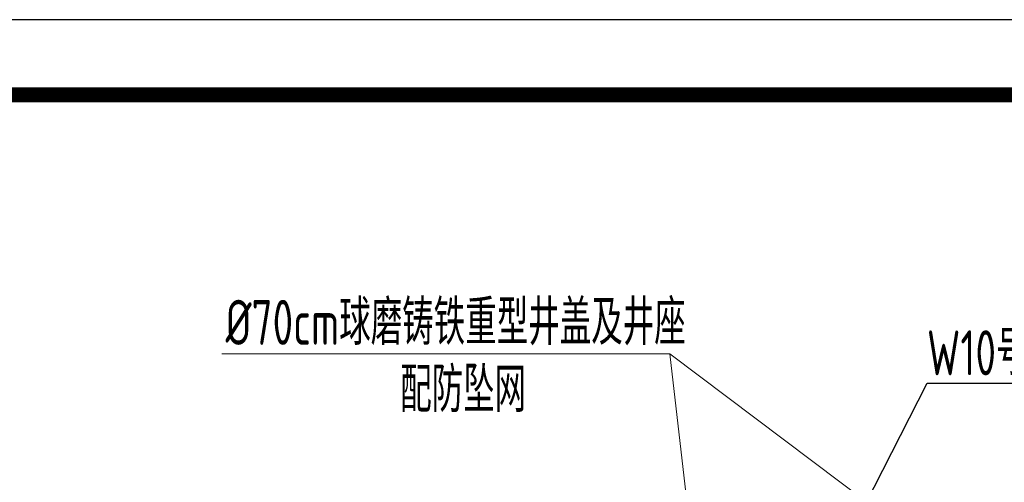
# Model space of a CAD drawing. Header units: millimetres. Extents: x 65530 to 130460, y -103607 to -18875.
# Tile 54 of 73: x 91029 to 92013, y -45558 to -45096. Entities that reach past the tile are written whole.
import ezdxf

# ---------------------------------------------------------------- set-up
doc = ezdxf.new("R2010")
doc.units = ezdxf.units.MM
doc.header["$LTSCALE"] = 0.5
doc.layers.add('标注线', color=4, linetype='Continuous', lineweight=13)
doc.layers.add('细实线', color=7, linetype='Continuous', lineweight=25)
doc.styles.add('HzTxt', font='tssdeng.shx', dxfattribs={"width": 0.7, "bigfont": 'hztxt.shx'})

msp = doc.modelspace()

# ---------------------------------------------------------------- linework, layer by layer
at = {"color": 0}
msp.add_lwpolyline([(86218.76144306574, -49550.72234979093), (92518.76144306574, -49550.72234979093), (92518.76144306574, -45095.72234979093), (86218.76144306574, -45095.72234979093)], close=True, dxfattribs=at)
at = {"color": 0, "const_width": 15}
msp.add_lwpolyline([(86593.76144306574, -49475.72234979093), (92443.76144306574, -49475.72234979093), (92443.76144306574, -45170.72234979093), (86593.76144306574, -45170.72234979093)], close=True, dxfattribs=at)
at = {"layer": '标注线'}
for p, q in [((91230.76828651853, -45429.7320136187), (91678.71068284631, -45429.75221638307)), ((91678.71068284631, -45429.75221638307), (91699.43565947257, -45608.27345088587)), ((91678.71068284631, -45429.75221638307), (91914.67873955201, -45607.27345088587))]:
    msp.add_line(p, q, dxfattribs=at)
at = {"layer": '细实线'}
for p, q in [((91857.12984123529, -45614.06062774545), (91936.16176445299, -45459.2937790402)), ((91936.16176445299, -45459.2937790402), (92122.74101437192, -45459.2937790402))]:
    msp.add_line(p, q, dxfattribs=at)

# ---------------------------------------------------------------- texts
at = {"layer": '标注线', "style": 'HzTxt', "width": 0.7}
for s, p in [('%%C70cm球磨铸铁重型井盖及井座', (91234.48612762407, -45420.86998648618)), ('W10号检查井', (91935.83590875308, -45451.31515665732)), ('配防坠网', (91409.11074513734, -45488.10495069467))]:
    msp.add_text(s, height=45, dxfattribs=at).set_placement(p)

doc.saveas('drawing.dxf')
